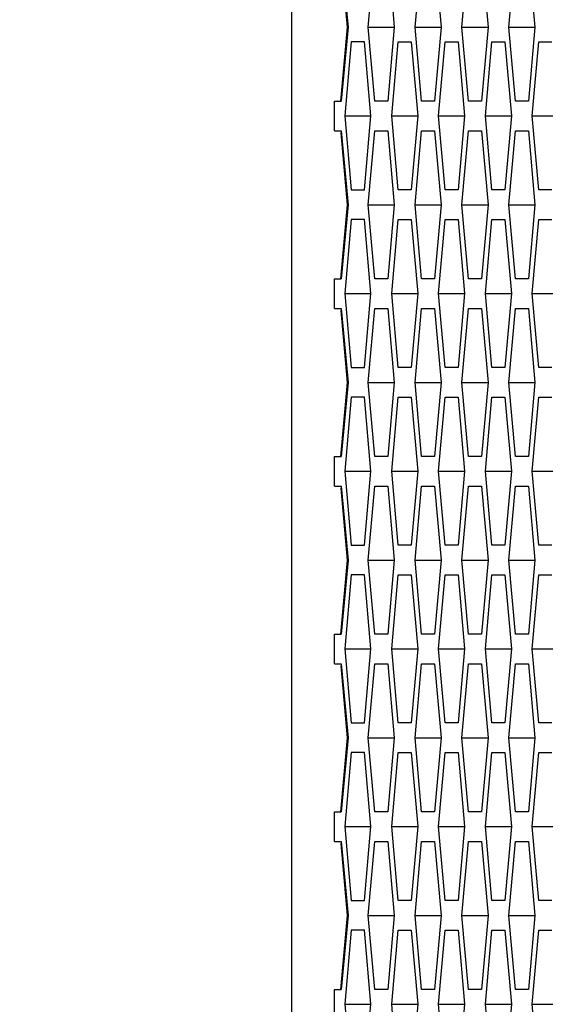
# Model space of a CAD drawing. Header units: millimetres. Extents: x 0 to 420, y 0 to 297.
# Tile 236 of 256: x 225.47 to 227.24, y 214.62 to 217.95. Entities that reach past the tile are written whole.
import ezdxf

# ---------------------------------------------------------------- set-up
doc = ezdxf.new("R2010")
doc.units = ezdxf.units.MM
doc.header["$LTSCALE"] = 23.1
doc.layers.get('0').update_dxf_attribs({"linetype": 'CONTINUOUS'})
doc.layers.add('DIM_PILOTEES', color=7, linetype='CONTINUOUS')
doc.styles.add('TEXTSTYLE_2', font='txt', dxfattribs={"width": 0.97619})
doc.styles.add('TEXTSTYLE_3', font='txt', dxfattribs={"width": 1.071429})
doc.styles.add('TEXTSTYLE_6', font='txt', dxfattribs={"width": 1.178571})
doc.dimstyles.new('DIMSTYLE_1', dxfattribs={"dimtxt": 2.5, "dimasz": 0.1875, "dimexe": 0.125, "dimexo": 0.0625, "dimgap": 1.25, "dimtad": 0, "dimtih": 1, "dimtoh": 1, "dimdsep": 46, "dimtxsty": 'TEXTSTYLE_2', "dimblk": '_FILLED', "dimblk1": '_FILLED', "dimblk2": '_FILLED', "dimcen": 0.09, "dimazin": 2, "dimtfac": 1, "dimtofl": 0, "dimtmove": 0, "dimatfit": 3, "dimldrblk": '_FILLED', "dimfxl": 1, "dimtolj": 1, "dimarcsym": 0})
doc.dimstyles.new('DIMSTYLE_2', dxfattribs={"dimtxt": 2.5, "dimasz": 0.1875, "dimexe": 0.125, "dimexo": 0.0625, "dimgap": 1.25, "dimtad": 0, "dimtih": 1, "dimtoh": 1, "dimdsep": 46, "dimtxsty": 'TEXTSTYLE_3', "dimblk": '_FILLED', "dimblk1": '_FILLED', "dimblk2": '_FILLED', "dimcen": 0.09, "dimazin": 2, "dimtfac": 1, "dimtofl": 0, "dimtmove": 0, "dimatfit": 3, "dimldrblk": '_FILLED', "dimfxl": 1, "dimtolj": 1, "dimarcsym": 0})
doc.dimstyles.new('DIMSTYLE_5', dxfattribs={"dimtxt": 2.5, "dimasz": 0.1875, "dimexe": 0.125, "dimexo": 0.0625, "dimgap": 1.25, "dimtad": 0, "dimtih": 1, "dimtoh": 1, "dimdsep": 46, "dimtxsty": 'TEXTSTYLE_6', "dimblk": '_FILLED', "dimblk1": '_FILLED', "dimblk2": '_FILLED', "dimcen": 0.09, "dimazin": 2, "dimtfac": 1, "dimtofl": 0, "dimtmove": 0, "dimatfit": 3, "dimldrblk": '_FILLED', "dimfxl": 1, "dimtolj": 1, "dimarcsym": 0})

# ---------------------------------------------------------------- blocks, each defined once
blk = doc.blocks.new('_FILLED')
at = {"color": 0, "linetype": 'BYBLOCK'}
blk.add_solid([(0, 0), (-1, 0.167), (-1, -0.167)], dxfattribs=at)
blk = doc.blocks.new('*D0')
at = {"layer": 'DIM_PILOTEES', "color": 2, "linetype": 'CONTINUOUS'}
for p, q in [((218.8808, 254.2086), (215.0951, 254.2086)), ((215.2201, 254.2086), (215.2201, 191.7537)), ((273.8528, 254.2086), (218.8808, 254.2086)), ((215.2201, 129.4471), (215.2201, 186.7537)), ((218.8808, 129.4471), (215.0951, 129.4471)), ((273.8782, 129.4471), (218.8808, 129.4471))]:
    blk.add_line(p, q, dxfattribs=at)
at = {"layer": 'DIM_PILOTEES', "color": 2, "linetype": 'CONTINUOUS', "xscale": 0.1875, "yscale": 0.1875, "zscale": 0.1875}
for p, rotation in [((215.2201, 254.2086), 90), ((215.2201, 129.4471), 270)]:
    blk.add_blockref('_FILLED', p, dxfattribs=dict(at, rotation=rotation))
at = {"layer": 'DIM_PILOTEES', "color": 2, "linetype": 'CONTINUOUS', "insert": (215.2201, 190.5037), "char_height": 2.5, "width": 10.982143, "attachment_point": 2, "line_spacing_factor": 0.9, "style": 'TEXTSTYLE_2'}
blk.add_mtext('{\\ftxt;\\W0.0001;\\H0.0001;\\~}{\\ftxt;\\W2.9285714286;\\H2.5; }{\\ftxt;\\W0.0001;\\H0.0001;\\~}', dxfattribs=at)
blk = doc.blocks.new('*D1')
at = {"layer": 'DIM_PILOTEES', "color": 2, "linetype": 'CONTINUOUS'}
for p, q in [((226.3883, 264.6125), (226.3883, 265.9875)), ((243.2945, 264.6125), (243.2945, 265.9875)), ((226.3883, 265.8625), (225.8883, 265.8625)), ((243.2945, 265.8625), (243.7945, 265.8625)), ((226.3883, 206.2157), (226.3883, 264.6125)), ((243.2945, 226.5584), (243.2945, 264.6125))]:
    blk.add_line(p, q, dxfattribs=at)
at = {"layer": 'DIM_PILOTEES', "color": 2, "linetype": 'CONTINUOUS', "xscale": 0.1875, "yscale": 0.1875, "zscale": 0.1875}
blk.add_blockref('_FILLED', (226.3883, 265.8625), dxfattribs=at)
at = {"layer": 'DIM_PILOTEES', "color": 2, "linetype": 'CONTINUOUS', "xscale": 0.1875, "yscale": 0.1875, "zscale": 0.1875, "rotation": 180}
blk.add_blockref('_FILLED', (243.2945, 265.8625), dxfattribs=at)
at = {"layer": 'DIM_PILOTEES', "color": 2, "linetype": 'CONTINUOUS', "insert": (235.5503, 267.1125), "char_height": 2.5, "width": 8.035714, "attachment_point": 2, "line_spacing_factor": 0.9, "style": 'TEXTSTYLE_3'}
blk.add_mtext('{\\ftxt;\\W0.0001;\\H0.0001;\\~}{\\ftxt;\\W2.1428571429;\\H2.5; }{\\ftxt;\\W0.0001;\\H0.0001;\\~}', dxfattribs=at)
blk = doc.blocks.new('*D8')
at = {"layer": 'DIM_PILOTEES', "color": 2, "linetype": 'CONTINUOUS'}
for p, q in [((226.3883, 276.7141), (226.3883, 278.0891)), ((276.2211, 276.7141), (276.2211, 278.0891)), ((226.3883, 277.9641), (248.9616, 277.9641)), ((276.2211, 277.9641), (257.3545, 277.9641)), ((226.3883, 206.2157), (226.3883, 276.7141)), ((276.2211, 241.6204), (276.2211, 276.7141))]:
    blk.add_line(p, q, dxfattribs=at)
at = {"layer": 'DIM_PILOTEES', "color": 2, "linetype": 'CONTINUOUS', "xscale": 0.1875, "yscale": 0.1875, "zscale": 0.1875, "rotation": 180}
blk.add_blockref('_FILLED', (226.3883, 277.9641), dxfattribs=at)
at = {"layer": 'DIM_PILOTEES', "color": 2, "linetype": 'CONTINUOUS', "xscale": 0.1875, "yscale": 0.1875, "zscale": 0.1875}
blk.add_blockref('_FILLED', (276.2211, 277.9641), dxfattribs=at)
at = {"layer": 'DIM_PILOTEES', "color": 2, "linetype": 'CONTINUOUS', "insert": (253.158, 279.2141), "char_height": 2.5, "width": 8.839286, "attachment_point": 2, "line_spacing_factor": 0.9, "style": 'TEXTSTYLE_6'}
blk.add_mtext('{\\ftxt;\\W0.0001;\\H0.0001;\\~}{\\ftxt;\\W2.3571428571;\\H2.5; }{\\ftxt;\\W0.0001;\\H0.0001;\\~}', dxfattribs=at)

msp = doc.modelspace()

# ---------------------------------------------------------------- linework, layer by layer
at = {"color": 3, "linetype": 'CONTINUOUS'}
for p, q in [((226.5764, 217.922), (226.555, 218.1651)), ((226.5555, 218.172), (226.5785, 217.922)), ((226.6466, 217.922), (226.6686, 218.172)), ((226.7125, 218.172), (226.7345, 217.922)), ((226.8047, 217.922), (226.8267, 218.172)), ((226.8706, 218.172), (226.8926, 217.922)), ((226.9628, 217.922), (226.9848, 218.172)), ((227.0287, 218.172), (227.0506, 217.922)), ((227.1209, 217.922), (227.1429, 218.172)), ((227.1868, 218.172), (227.2087, 217.922)), ((226.5544, 217.672), (226.5764, 217.922)), ((226.5785, 217.922), (226.5555, 217.672)), ((226.6686, 217.672), (226.6466, 217.922)), ((226.7345, 217.922), (226.7125, 217.672)), ((226.8267, 217.672), (226.8047, 217.922)), ((226.8926, 217.922), (226.8706, 217.672)), ((226.9848, 217.672), (226.9628, 217.922)), ((227.0506, 217.922), (227.0287, 217.672)), ((227.1429, 217.672), (227.1209, 217.922)), ((227.2087, 217.922), (227.1868, 217.672)), ((226.5895, 217.872), (226.5676, 217.622)), ((226.6335, 217.872), (226.5895, 217.872)), ((226.6554, 217.622), (226.6335, 217.872)), ((226.7257, 217.622), (226.7476, 217.872)), ((226.7476, 217.872), (226.7916, 217.872)), ((226.7916, 217.872), (226.8135, 217.622)), ((226.8838, 217.622), (226.9057, 217.872)), ((226.9057, 217.872), (226.9496, 217.872)), ((226.9496, 217.872), (226.9716, 217.622)), ((227.0419, 217.622), (227.0638, 217.872)), ((227.0638, 217.872), (227.1077, 217.872)), ((227.1077, 217.872), (227.1297, 217.622)), ((227.2, 217.622), (227.2219, 217.872)), ((227.2219, 217.872), (227.2658, 217.872)), ((226.5324, 217.572), (226.5324, 217.672)), ((226.5324, 217.672), (226.5555, 217.672)), ((226.7125, 217.672), (226.6686, 217.672)), ((226.8706, 217.672), (226.8267, 217.672)), ((227.0287, 217.672), (226.9848, 217.672)), ((227.1868, 217.672), (227.1429, 217.672)), ((226.5676, 217.622), (226.5895, 217.372)), ((226.6335, 217.372), (226.6554, 217.622)), ((226.7476, 217.372), (226.7257, 217.622)), ((226.8135, 217.622), (226.7916, 217.372)), ((226.9057, 217.372), (226.8838, 217.622)), ((226.9716, 217.622), (226.9496, 217.372)), ((227.0638, 217.372), (227.0419, 217.622)), ((227.1297, 217.622), (227.1077, 217.372)), ((227.2219, 217.372), (227.2, 217.622)), ((226.5324, 217.572), (226.5555, 217.572)), ((226.5764, 217.322), (226.555, 217.5651)), ((226.5555, 217.572), (226.5785, 217.322)), ((226.6466, 217.322), (226.6686, 217.572)), ((226.6686, 217.572), (226.7125, 217.572)), ((226.7125, 217.572), (226.7345, 217.322)), ((226.8047, 217.322), (226.8267, 217.572)), ((226.8267, 217.572), (226.8706, 217.572)), ((226.8706, 217.572), (226.8926, 217.322)), ((226.9628, 217.322), (226.9848, 217.572)), ((226.9848, 217.572), (227.0287, 217.572)), ((227.0287, 217.572), (227.0506, 217.322)), ((227.1209, 217.322), (227.1429, 217.572)), ((227.1429, 217.572), (227.1868, 217.572)), ((227.1868, 217.572), (227.2087, 217.322)), ((226.5895, 217.372), (226.6335, 217.372)), ((226.7916, 217.372), (226.7476, 217.372)), ((226.9496, 217.372), (226.9057, 217.372)), ((227.1077, 217.372), (227.0638, 217.372)), ((227.2658, 217.372), (227.2219, 217.372)), ((226.5544, 217.072), (226.5764, 217.322)), ((226.5785, 217.322), (226.5555, 217.072)), ((226.6686, 217.072), (226.6466, 217.322)), ((226.7345, 217.322), (226.7125, 217.072)), ((226.8267, 217.072), (226.8047, 217.322)), ((226.8926, 217.322), (226.8706, 217.072)), ((226.9848, 217.072), (226.9628, 217.322)), ((227.0506, 217.322), (227.0287, 217.072)), ((227.1429, 217.072), (227.1209, 217.322)), ((227.2087, 217.322), (227.1868, 217.072)), ((226.5895, 217.272), (226.5676, 217.022)), ((226.6335, 217.272), (226.5895, 217.272)), ((226.6554, 217.022), (226.6335, 217.272)), ((226.7257, 217.022), (226.7476, 217.272)), ((226.7476, 217.272), (226.7916, 217.272)), ((226.7916, 217.272), (226.8135, 217.022)), ((226.8838, 217.022), (226.9057, 217.272)), ((226.9057, 217.272), (226.9496, 217.272)), ((226.9496, 217.272), (226.9716, 217.022)), ((227.0419, 217.022), (227.0638, 217.272)), ((227.0638, 217.272), (227.1077, 217.272)), ((227.1077, 217.272), (227.1297, 217.022)), ((227.2, 217.022), (227.2219, 217.272)), ((227.2219, 217.272), (227.2658, 217.272)), ((226.5324, 216.972), (226.5324, 217.072)), ((226.5324, 217.072), (226.5555, 217.072)), ((226.7125, 217.072), (226.6686, 217.072)), ((226.8706, 217.072), (226.8267, 217.072)), ((227.0287, 217.072), (226.9848, 217.072)), ((227.1868, 217.072), (227.1429, 217.072)), ((226.5676, 217.022), (226.5895, 216.772)), ((226.6335, 216.772), (226.6554, 217.022)), ((226.7476, 216.772), (226.7257, 217.022)), ((226.8135, 217.022), (226.7916, 216.772)), ((226.9057, 216.772), (226.8838, 217.022)), ((226.9716, 217.022), (226.9496, 216.772)), ((227.0638, 216.772), (227.0419, 217.022)), ((227.1297, 217.022), (227.1077, 216.772)), ((227.2219, 216.772), (227.2, 217.022)), ((226.5324, 216.972), (226.5555, 216.972)), ((226.5764, 216.722), (226.555, 216.9651)), ((226.5555, 216.972), (226.5785, 216.722)), ((226.6466, 216.722), (226.6686, 216.972)), ((226.6686, 216.972), (226.7125, 216.972)), ((226.7125, 216.972), (226.7345, 216.722)), ((226.8047, 216.722), (226.8267, 216.972)), ((226.8267, 216.972), (226.8706, 216.972)), ((226.8706, 216.972), (226.8926, 216.722)), ((226.9628, 216.722), (226.9848, 216.972)), ((226.9848, 216.972), (227.0287, 216.972)), ((227.0287, 216.972), (227.0506, 216.722)), ((227.1209, 216.722), (227.1429, 216.972)), ((227.1429, 216.972), (227.1868, 216.972)), ((227.1868, 216.972), (227.2087, 216.722)), ((226.5895, 216.772), (226.6335, 216.772)), ((226.7916, 216.772), (226.7476, 216.772)), ((226.9496, 216.772), (226.9057, 216.772)), ((227.1077, 216.772), (227.0638, 216.772)), ((227.2658, 216.772), (227.2219, 216.772)), ((226.5544, 216.472), (226.5764, 216.722)), ((226.5785, 216.722), (226.5555, 216.472)), ((226.6686, 216.472), (226.6466, 216.722)), ((226.7345, 216.722), (226.7125, 216.472)), ((226.8267, 216.472), (226.8047, 216.722)), ((226.8926, 216.722), (226.8706, 216.472)), ((226.9848, 216.472), (226.9628, 216.722)), ((227.0506, 216.722), (227.0287, 216.472)), ((227.1429, 216.472), (227.1209, 216.722)), ((227.2087, 216.722), (227.1868, 216.472)), ((226.5895, 216.672), (226.5676, 216.422)), ((226.6335, 216.672), (226.5895, 216.672)), ((226.6554, 216.422), (226.6335, 216.672)), ((226.7257, 216.422), (226.7476, 216.672)), ((226.7476, 216.672), (226.7916, 216.672)), ((226.7916, 216.672), (226.8135, 216.422)), ((226.8838, 216.422), (226.9057, 216.672)), ((226.9057, 216.672), (226.9496, 216.672)), ((226.9496, 216.672), (226.9716, 216.422)), ((227.0419, 216.422), (227.0638, 216.672)), ((227.0638, 216.672), (227.1077, 216.672)), ((227.1077, 216.672), (227.1297, 216.422)), ((227.2, 216.422), (227.2219, 216.672)), ((227.2219, 216.672), (227.2658, 216.672)), ((226.5324, 216.372), (226.5324, 216.472)), ((226.5324, 216.472), (226.5555, 216.472)), ((226.7125, 216.472), (226.6686, 216.472)), ((226.8706, 216.472), (226.8267, 216.472)), ((227.0287, 216.472), (226.9848, 216.472)), ((227.1868, 216.472), (227.1429, 216.472)), ((226.5676, 216.422), (226.5895, 216.172)), ((226.6335, 216.172), (226.6554, 216.422)), ((226.7476, 216.172), (226.7257, 216.422)), ((226.8135, 216.422), (226.7916, 216.172)), ((226.9057, 216.172), (226.8838, 216.422)), ((226.9716, 216.422), (226.9496, 216.172)), ((227.0638, 216.172), (227.0419, 216.422)), ((227.1297, 216.422), (227.1077, 216.172)), ((227.2219, 216.172), (227.2, 216.422)), ((226.5324, 216.372), (226.5555, 216.372)), ((226.5764, 216.122), (226.555, 216.3651)), ((226.5555, 216.372), (226.5785, 216.122)), ((226.6466, 216.122), (226.6686, 216.372)), ((226.6686, 216.372), (226.7125, 216.372)), ((226.7125, 216.372), (226.7345, 216.122)), ((226.8047, 216.122), (226.8267, 216.372)), ((226.8267, 216.372), (226.8706, 216.372)), ((226.8706, 216.372), (226.8926, 216.122)), ((226.9628, 216.122), (226.9848, 216.372)), ((226.9848, 216.372), (227.0287, 216.372)), ((227.0287, 216.372), (227.0506, 216.122)), ((227.1209, 216.122), (227.1429, 216.372)), ((227.1429, 216.372), (227.1868, 216.372)), ((227.1868, 216.372), (227.2087, 216.122)), ((226.5895, 216.172), (226.6335, 216.172)), ((226.7916, 216.172), (226.7476, 216.172)), ((226.9496, 216.172), (226.9057, 216.172)), ((227.1077, 216.172), (227.0638, 216.172)), ((227.2658, 216.172), (227.2219, 216.172)), ((226.5544, 215.872), (226.5764, 216.122)), ((226.5785, 216.122), (226.5555, 215.872)), ((226.6686, 215.872), (226.6466, 216.122)), ((226.7345, 216.122), (226.7125, 215.872)), ((226.8267, 215.872), (226.8047, 216.122)), ((226.8926, 216.122), (226.8706, 215.872)), ((226.9848, 215.872), (226.9628, 216.122)), ((227.0506, 216.122), (227.0287, 215.872)), ((227.1429, 215.872), (227.1209, 216.122)), ((227.2087, 216.122), (227.1868, 215.872)), ((226.5895, 216.072), (226.5676, 215.822)), ((226.6335, 216.072), (226.5895, 216.072)), ((226.6554, 215.822), (226.6335, 216.072)), ((226.7257, 215.822), (226.7476, 216.072)), ((226.7476, 216.072), (226.7916, 216.072)), ((226.7916, 216.072), (226.8135, 215.822)), ((226.8838, 215.822), (226.9057, 216.072)), ((226.9057, 216.072), (226.9496, 216.072)), ((226.9496, 216.072), (226.9716, 215.822)), ((227.0419, 215.822), (227.0638, 216.072)), ((227.0638, 216.072), (227.1077, 216.072)), ((227.1077, 216.072), (227.1297, 215.822)), ((227.2, 215.822), (227.2219, 216.072)), ((227.2219, 216.072), (227.2658, 216.072)), ((226.5324, 215.772), (226.5324, 215.872)), ((226.5324, 215.872), (226.5555, 215.872)), ((226.7125, 215.872), (226.6686, 215.872)), ((226.8706, 215.872), (226.8267, 215.872)), ((227.0287, 215.872), (226.9848, 215.872)), ((227.1868, 215.872), (227.1429, 215.872)), ((226.5676, 215.822), (226.5895, 215.572)), ((226.6335, 215.572), (226.6554, 215.822)), ((226.7476, 215.572), (226.7257, 215.822)), ((226.8135, 215.822), (226.7916, 215.572)), ((226.9057, 215.572), (226.8838, 215.822)), ((226.9716, 215.822), (226.9496, 215.572)), ((227.0638, 215.572), (227.0419, 215.822)), ((227.1297, 215.822), (227.1077, 215.572)), ((227.2219, 215.572), (227.2, 215.822)), ((226.5324, 215.772), (226.5555, 215.772)), ((226.5764, 215.522), (226.555, 215.7651)), ((226.5555, 215.772), (226.5785, 215.522)), ((226.6466, 215.522), (226.6686, 215.772)), ((226.6686, 215.772), (226.7125, 215.772)), ((226.7125, 215.772), (226.7345, 215.522)), ((226.8047, 215.522), (226.8267, 215.772)), ((226.8267, 215.772), (226.8706, 215.772)), ((226.8706, 215.772), (226.8926, 215.522)), ((226.9628, 215.522), (226.9848, 215.772)), ((226.9848, 215.772), (227.0287, 215.772)), ((227.0287, 215.772), (227.0506, 215.522)), ((227.1209, 215.522), (227.1429, 215.772)), ((227.1429, 215.772), (227.1868, 215.772)), ((227.1868, 215.772), (227.2087, 215.522)), ((226.5895, 215.572), (226.6335, 215.572)), ((226.7916, 215.572), (226.7476, 215.572)), ((226.9496, 215.572), (226.9057, 215.572)), ((227.1077, 215.572), (227.0638, 215.572)), ((227.2658, 215.572), (227.2219, 215.572)), ((226.5544, 215.272), (226.5764, 215.522)), ((226.5785, 215.522), (226.5555, 215.272)), ((226.6686, 215.272), (226.6466, 215.522)), ((226.7345, 215.522), (226.7125, 215.272)), ((226.8267, 215.272), (226.8047, 215.522)), ((226.8926, 215.522), (226.8706, 215.272)), ((226.9848, 215.272), (226.9628, 215.522)), ((227.0506, 215.522), (227.0287, 215.272)), ((227.1429, 215.272), (227.1209, 215.522)), ((227.2087, 215.522), (227.1868, 215.272)), ((226.5895, 215.472), (226.5676, 215.222)), ((226.6335, 215.472), (226.5895, 215.472)), ((226.6554, 215.222), (226.6335, 215.472)), ((226.7257, 215.222), (226.7476, 215.472)), ((226.7476, 215.472), (226.7916, 215.472)), ((226.7916, 215.472), (226.8135, 215.222)), ((226.8838, 215.222), (226.9057, 215.472)), ((226.9057, 215.472), (226.9496, 215.472)), ((226.9496, 215.472), (226.9716, 215.222)), ((227.0419, 215.222), (227.0638, 215.472)), ((227.0638, 215.472), (227.1077, 215.472)), ((227.1077, 215.472), (227.1297, 215.222)), ((227.2, 215.222), (227.2219, 215.472)), ((227.2219, 215.472), (227.2658, 215.472)), ((226.5324, 215.172), (226.5324, 215.272)), ((226.5324, 215.272), (226.5555, 215.272)), ((226.7125, 215.272), (226.6686, 215.272)), ((226.8706, 215.272), (226.8267, 215.272)), ((227.0287, 215.272), (226.9848, 215.272)), ((227.1868, 215.272), (227.1429, 215.272)), ((226.5676, 215.222), (226.5895, 214.972)), ((226.6335, 214.972), (226.6554, 215.222)), ((226.7476, 214.972), (226.7257, 215.222)), ((226.8135, 215.222), (226.7916, 214.972)), ((226.9057, 214.972), (226.8838, 215.222)), ((226.9716, 215.222), (226.9496, 214.972)), ((227.0638, 214.972), (227.0419, 215.222)), ((227.1297, 215.222), (227.1077, 214.972)), ((227.2219, 214.972), (227.2, 215.222)), ((226.5324, 215.172), (226.5555, 215.172)), ((226.5764, 214.922), (226.555, 215.1651)), ((226.5555, 215.172), (226.5785, 214.922)), ((226.6466, 214.922), (226.6686, 215.172)), ((226.6686, 215.172), (226.7125, 215.172)), ((226.7125, 215.172), (226.7345, 214.922)), ((226.8047, 214.922), (226.8267, 215.172)), ((226.8267, 215.172), (226.8706, 215.172)), ((226.8706, 215.172), (226.8926, 214.922)), ((226.9628, 214.922), (226.9848, 215.172)), ((226.9848, 215.172), (227.0287, 215.172)), ((227.0287, 215.172), (227.0506, 214.922)), ((227.1209, 214.922), (227.1429, 215.172)), ((227.1429, 215.172), (227.1868, 215.172)), ((227.1868, 215.172), (227.2087, 214.922)), ((226.5895, 214.972), (226.6335, 214.972)), ((226.7916, 214.972), (226.7476, 214.972)), ((226.9496, 214.972), (226.9057, 214.972)), ((227.1077, 214.972), (227.0638, 214.972)), ((227.2658, 214.972), (227.2219, 214.972)), ((226.5544, 214.672), (226.5764, 214.922)), ((226.5785, 214.922), (226.5555, 214.672)), ((226.6686, 214.672), (226.6466, 214.922)), ((226.7345, 214.922), (226.7125, 214.672)), ((226.8267, 214.672), (226.8047, 214.922)), ((226.8926, 214.922), (226.8706, 214.672)), ((226.9848, 214.672), (226.9628, 214.922)), ((227.0506, 214.922), (227.0287, 214.672)), ((227.1429, 214.672), (227.1209, 214.922)), ((227.2087, 214.922), (227.1868, 214.672)), ((226.5895, 214.872), (226.5676, 214.622)), ((226.6335, 214.872), (226.5895, 214.872)), ((226.6554, 214.622), (226.6335, 214.872)), ((226.7257, 214.622), (226.7476, 214.872)), ((226.7476, 214.872), (226.7916, 214.872)), ((226.7916, 214.872), (226.8135, 214.622)), ((226.8838, 214.622), (226.9057, 214.872)), ((226.9057, 214.872), (226.9496, 214.872)), ((226.9496, 214.872), (226.9716, 214.622)), ((227.0419, 214.622), (227.0638, 214.872)), ((227.0638, 214.872), (227.1077, 214.872)), ((227.1077, 214.872), (227.1297, 214.622)), ((227.2, 214.622), (227.2219, 214.872)), ((227.2219, 214.872), (227.2658, 214.872)), ((226.5324, 214.572), (226.5324, 214.672)), ((226.5324, 214.672), (226.5555, 214.672)), ((226.7125, 214.672), (226.6686, 214.672)), ((226.8706, 214.672), (226.8267, 214.672)), ((227.0287, 214.672), (226.9848, 214.672)), ((227.1868, 214.672), (227.1429, 214.672)), ((226.5676, 214.622), (226.5895, 214.372)), ((226.6335, 214.372), (226.6554, 214.622)), ((226.7476, 214.372), (226.7257, 214.622)), ((226.8135, 214.622), (226.7916, 214.372)), ((226.9057, 214.372), (226.8838, 214.622)), ((226.9716, 214.622), (226.9496, 214.372)), ((227.0638, 214.372), (227.0419, 214.622)), ((227.1297, 214.622), (227.1077, 214.372)), ((227.2219, 214.372), (227.2, 214.622))]:
    msp.add_line(p, q, dxfattribs=at)
at = {"color": 7, "linetype": 'CONTINUOUS'}
for p, q in [((226.6466, 217.922), (226.7345, 217.922)), ((226.8047, 217.922), (226.8926, 217.922)), ((226.9628, 217.922), (227.0506, 217.922)), ((227.1209, 217.922), (227.2087, 217.922)), ((226.5676, 217.622), (226.6554, 217.622)), ((226.7257, 217.622), (226.8135, 217.622)), ((226.8838, 217.622), (226.9716, 217.622)), ((227.0419, 217.622), (227.1297, 217.622)), ((227.2, 217.622), (227.2878, 217.622)), ((226.6466, 217.322), (226.7345, 217.322)), ((226.8047, 217.322), (226.8926, 217.322)), ((226.9628, 217.322), (227.0506, 217.322)), ((227.1209, 217.322), (227.2087, 217.322)), ((226.5676, 217.022), (226.6554, 217.022)), ((226.7257, 217.022), (226.8135, 217.022)), ((226.8838, 217.022), (226.9716, 217.022)), ((227.0419, 217.022), (227.1297, 217.022)), ((227.2, 217.022), (227.2878, 217.022)), ((226.6466, 216.722), (226.7345, 216.722)), ((226.8047, 216.722), (226.8926, 216.722)), ((226.9628, 216.722), (227.0506, 216.722)), ((227.1209, 216.722), (227.2087, 216.722)), ((226.5676, 216.422), (226.6554, 216.422)), ((226.7257, 216.422), (226.8135, 216.422)), ((226.8838, 216.422), (226.9716, 216.422)), ((227.0419, 216.422), (227.1297, 216.422)), ((227.2, 216.422), (227.2878, 216.422)), ((226.6466, 216.122), (226.7345, 216.122)), ((226.8047, 216.122), (226.8926, 216.122)), ((226.9628, 216.122), (227.0506, 216.122)), ((227.1209, 216.122), (227.2087, 216.122)), ((226.5676, 215.822), (226.6554, 215.822)), ((226.7257, 215.822), (226.8135, 215.822)), ((226.8838, 215.822), (226.9716, 215.822)), ((227.0419, 215.822), (227.1297, 215.822)), ((227.2, 215.822), (227.2878, 215.822)), ((226.6466, 215.522), (226.7345, 215.522)), ((226.8047, 215.522), (226.8926, 215.522)), ((226.9628, 215.522), (227.0506, 215.522)), ((227.1209, 215.522), (227.2087, 215.522)), ((226.5676, 215.222), (226.6554, 215.222)), ((226.7257, 215.222), (226.8135, 215.222)), ((226.8838, 215.222), (226.9716, 215.222)), ((227.0419, 215.222), (227.1297, 215.222)), ((227.2, 215.222), (227.2878, 215.222)), ((226.6466, 214.922), (226.7345, 214.922)), ((226.8047, 214.922), (226.8926, 214.922)), ((226.9628, 214.922), (227.0506, 214.922)), ((227.1209, 214.922), (227.2087, 214.922)), ((226.5676, 214.622), (226.6554, 214.622)), ((226.7257, 214.622), (226.8135, 214.622)), ((226.8838, 214.622), (226.9716, 214.622)), ((227.0419, 214.622), (227.1297, 214.622)), ((227.2, 214.622), (227.2878, 214.622))]:
    msp.add_line(p, q, dxfattribs=at)

# ---------------------------------------------------------------- dimensions: what is measured, and where the dimension line sits
at = {"layer": 'DIM_PILOTEES', "color": 2, "linetype": 'CONTINUOUS'}
for base, p1, p2, angle, text, dimstyle, picture, middle in [((226.3883, 277.9641), (276.2211, 241.5579), (226.3883, 206.1532), 180, '{\\ftxt;\\W0.0001;\\H0.0001;\\~}{\\ftxt;\\W2.3571428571;\\H2.5; }{\\ftxt;\\W0.0001;\\H0.0001;\\~}', 'DIMSTYLE_5', '*D8', (250.2116, 276.7141)), ((226.3883, 265.8625), (243.2945, 226.4959), (226.3883, 206.1532), 180, '{\\ftxt;\\W0.0001;\\H0.0001;\\~}{\\ftxt;\\W2.1428571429;\\H2.5; }{\\ftxt;\\W0.0001;\\H0.0001;\\~}', 'DIMSTYLE_2', '*D1', (232.8717, 264.6125)), ((215.2201, 254.2086), (273.9407, 129.4471), (273.9153, 254.2086), 90, '{\\ftxt;\\W0.0001;\\H0.0001;\\~}{\\ftxt;\\W2.9285714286;\\H2.5; }{\\ftxt;\\W0.0001;\\H0.0001;\\~}', 'DIMSTYLE_1', '*D0', (211.5594, 188.0037))]:
    dim = msp.add_linear_dim(base=base, p1=p1, p2=p2, angle=angle, text=text, dimstyle=dimstyle, dxfattribs=at)
    dim.commit()
    dim.dimension.update_dxf_attribs({"geometry": picture, "text_midpoint": middle, "dimtype": 160})

doc.saveas('drawing.dxf')
